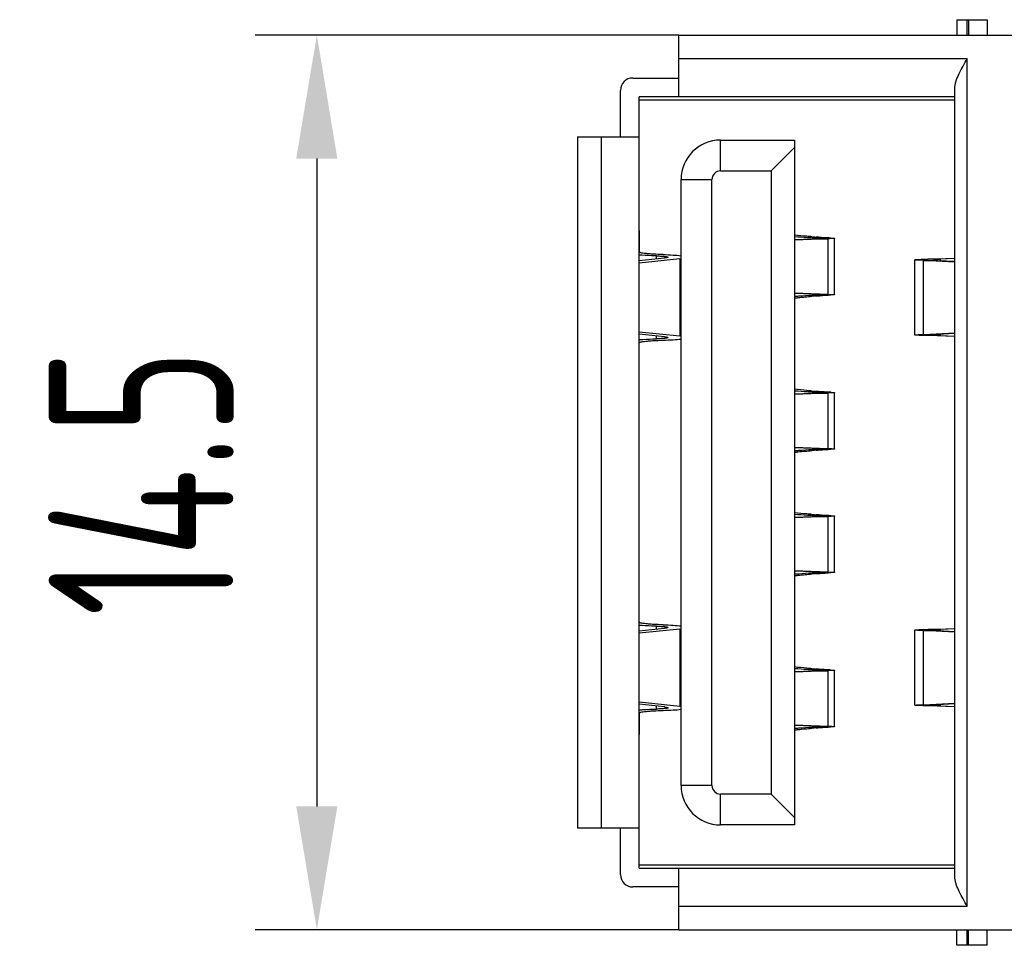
# Model space of a CAD drawing. Header units: millimetres. Extents: x 72 to 239, y 133 to 319.
# Tile 237 of 240: x 209 to 225, y 260 to 275. Entities that reach past the tile are written whole.
import ezdxf

# ---------------------------------------------------------------- set-up
doc = ezdxf.new("R2010")
doc.units = ezdxf.units.MM
doc.header["$LTSCALE"] = 5
doc.header["$PDMODE"] = 3
doc.header["$PDSIZE"] = 0.3125
doc.layers.get('0').update_dxf_attribs({"linetype": 'CONTINUOUS'})
doc.layers.get('Defpoints').update_dxf_attribs({"linetype": 'CONTINUOUS'})
doc.layers.add('7标注层', color=6, linetype='CONTINUOUS')
doc.styles.add('PC_TEXTSTYLE', font='ISOCP.SHX', dxfattribs={"width": 0.707, "bigfont": 'GBCBIG.SHX'})
doc.dimstyles.new('GB_BALLOON', dxfattribs={"dimtxt": 3, "dimasz": 2, "dimexe": 1, "dimexo": 0, "dimgap": 1.5, "dimtad": 1, "dimdec": 1, "dimdsep": 46, "dimtxsty": 'PC_TEXTSTYLE', "dimcen": 0, "dimclrd": 256, "dimclrt": 256, "dimadec": 0, "dimazin": 2, "dimtp": 0.1, "dimtm": 0.1, "dimtfac": 0.71, "dimtdec": 3, "dimtmove": 0, "dimatfit": 3, "dimfxl": 1, "dimtfill": 1, "dimarcsym": 0})

# ---------------------------------------------------------------- blocks, each defined once
blk = doc.blocks.new('*D13')
at = {"layer": '7标注层', "color": 0, "lineweight": -2}
for p, q in [((219.408, 274.673), (212.539, 274.673)), ((219.408, 260.173), (212.539, 260.173))]:
    blk.add_line(p, q, dxfattribs=at)
at = {"layer": '7标注层', "lineweight": -2}
blk.add_line((213.539, 272.673), (213.539, 262.173), dxfattribs=at)
at = {"layer": '7标注层'}
for points in [[(213.872, 272.673), (213.205, 272.673), (213.539, 274.673)], [(213.205, 262.173), (213.872, 262.173), (213.539, 260.173)]]:
    blk.add_solid(points, dxfattribs=at)
at = {"layer": 'Defpoints', "color": 0}
for p in [(219.408, 274.673), (213.539, 260.173), (219.408, 260.173)]:
    blk.add_point(p, dxfattribs=at)
at = {"layer": '7标注层', "insert": (210.689, 267.423), "char_height": 3, "attachment_point": 5, "rotation": 90, "style": 'PC_TEXTSTYLE', "bg_fill": 3, "box_fill_scale": 1.1, "bg_fill_color": 257, "bg_fill_transparency": 0}
blk.add_mtext('14.5', dxfattribs=at)

msp = doc.modelspace()

# ---------------------------------------------------------------- linework, layer by layer
for p, q in [((223.918, 274.923), (223.918, 274.673)), ((223.918, 274.923), (224.408, 274.923)), ((224.087, 274.673), (224.087, 274.923)), ((224.108, 274.923), (224.108, 274.673)), ((224.408, 274.923), (224.408, 274.673)), ((219.408, 273.673), (219.408, 274.673)), ((219.408, 274.673), (231.748, 274.673)), ((219.408, 274.293), (224.088, 274.293)), ((224.088, 260.553), (224.088, 274.293)), ((218.663, 273.978), (219.408, 273.978)), ((218.463, 273.023), (218.463, 273.778)), ((223.888, 261.009), (223.888, 273.837)), ((218.768, 271.511), (218.768, 273.673)), ((223.888, 273.673), (218.768, 273.673)), ((218.768, 273.623), (223.888, 273.623)), ((217.768, 273.023), (217.768, 261.823)), ((217.768, 273.023), (218.768, 273.023)), ((218.148, 273.023), (218.148, 261.823)), ((220.086, 272.473), (220.086, 272.973)), ((220.086, 272.973), (221.286, 272.973)), ((221.286, 272.973), (221.286, 261.873)), ((221.286, 272.853), (220.906, 272.473)), ((220.086, 272.473), (220.906, 272.473)), ((220.906, 272.473), (220.906, 262.373)), ((219.446, 262.513), (219.446, 272.333)), ((219.446, 272.333), (219.946, 272.333)), ((219.946, 262.513), (219.946, 272.333)), ((218.766, 269.338), (218.766, 271.507)), ((218.768, 271.507), (218.768, 271.159)), ((221.289, 271.405), (221.286, 271.405)), ((221.827, 271.373), (221.286, 271.349)), ((221.286, 271.36), (221.57, 271.373)), ((221.57, 271.373), (221.827, 271.373)), ((221.599, 271.384), (221.571, 271.385)), ((221.599, 271.373), (221.599, 271.384)), ((221.874, 271.384), (221.636, 271.384)), ((221.639, 271.4), (221.637, 271.4)), ((221.639, 271.4), (221.637, 271.4)), ((221.827, 271.373), (221.827, 270.473)), ((221.936, 270.467), (221.936, 271.379)), ((218.766, 271.018), (219.178, 271.061)), ((219.425, 271.047), (218.766, 270.979)), ((219.045, 271.047), (219.045, 271.095)), ((219.425, 271.047), (219.425, 269.798)), ((223.239, 269.814), (223.239, 271.032)), ((223.379, 269.822), (223.379, 271.023)), ((223.379, 271.023), (223.609, 271.023)), ((223.888, 270.996), (223.379, 271.023)), ((223.454, 271.042), (223.888, 271.058)), ((223.609, 271.042), (223.454, 271.042)), ((223.609, 271.023), (223.888, 271.009)), ((223.888, 271.051), (223.647, 271.042)), ((223.647, 271.042), (223.647, 271.021)), ((221.286, 270.496), (221.827, 270.473)), ((221.57, 270.473), (221.286, 270.485)), ((221.286, 270.44), (221.289, 270.441)), ((221.57, 270.473), (221.827, 270.473)), ((221.571, 270.46), (221.599, 270.462)), ((221.599, 270.462), (221.599, 270.473)), ((221.874, 270.462), (221.636, 270.462)), ((221.637, 270.446), (221.639, 270.446)), ((221.637, 270.446), (221.639, 270.446)), ((218.766, 269.867), (219.425, 269.798)), ((219.178, 269.785), (218.766, 269.828)), ((219.045, 269.751), (219.045, 269.799)), ((223.379, 269.822), (223.888, 269.849)), ((223.379, 269.822), (223.609, 269.822)), ((223.609, 269.804), (223.454, 269.804)), ((223.888, 269.788), (223.454, 269.804)), ((223.888, 269.837), (223.609, 269.822)), ((223.647, 269.824), (223.647, 269.804)), ((223.647, 269.804), (223.888, 269.795)), ((218.768, 269.338), (218.768, 269.687)), ((218.768, 265.511), (218.768, 269.334)), ((221.289, 268.905), (221.286, 268.905)), ((221.827, 268.873), (221.286, 268.849)), ((221.286, 268.86), (221.57, 268.873)), ((221.57, 268.873), (221.827, 268.873)), ((221.599, 268.884), (221.571, 268.885)), ((221.599, 268.873), (221.599, 268.884)), ((221.874, 268.884), (221.636, 268.884)), ((221.639, 268.9), (221.637, 268.9)), ((221.639, 268.9), (221.637, 268.9)), ((221.827, 268.873), (221.827, 267.973)), ((221.936, 267.967), (221.936, 268.879)), ((221.286, 267.996), (221.827, 267.973)), ((221.57, 267.973), (221.286, 267.985)), ((221.57, 267.973), (221.827, 267.973)), ((221.571, 267.96), (221.599, 267.962)), ((221.599, 267.962), (221.599, 267.973)), ((221.874, 267.962), (221.636, 267.962)), ((221.637, 267.946), (221.639, 267.946)), ((221.637, 267.946), (221.639, 267.946)), ((221.286, 267.94), (221.289, 267.941)), ((221.289, 266.905), (221.286, 266.905)), ((221.827, 266.873), (221.286, 266.849)), ((221.286, 266.86), (221.57, 266.873)), ((221.57, 266.873), (221.827, 266.873)), ((221.599, 266.884), (221.571, 266.885)), ((221.599, 266.873), (221.599, 266.884)), ((221.874, 266.884), (221.636, 266.884)), ((221.639, 266.9), (221.637, 266.9)), ((221.639, 266.9), (221.637, 266.9)), ((221.827, 266.873), (221.827, 265.973)), ((221.936, 265.967), (221.936, 266.879)), ((221.286, 265.996), (221.827, 265.973)), ((221.57, 265.973), (221.286, 265.985)), ((221.286, 265.94), (221.289, 265.941)), ((221.57, 265.973), (221.827, 265.973)), ((221.571, 265.96), (221.599, 265.962)), ((221.599, 265.962), (221.599, 265.973)), ((221.874, 265.962), (221.636, 265.962)), ((221.637, 265.946), (221.639, 265.946)), ((221.637, 265.946), (221.639, 265.946)), ((218.766, 263.338), (218.766, 265.507)), ((218.768, 265.159), (218.768, 265.507)), ((219.045, 265.047), (219.045, 265.095)), ((218.766, 265.018), (219.178, 265.061)), ((219.425, 265.047), (218.766, 264.979)), ((219.425, 265.047), (219.425, 263.798)), ((223.239, 263.814), (223.239, 265.032)), ((223.379, 263.822), (223.379, 265.023)), ((223.379, 265.023), (223.609, 265.023)), ((223.888, 264.996), (223.379, 265.023)), ((223.454, 265.042), (223.888, 265.058)), ((223.609, 265.042), (223.454, 265.042)), ((223.609, 265.023), (223.888, 265.009)), ((223.888, 265.051), (223.647, 265.042)), ((223.647, 265.042), (223.647, 265.021)), ((221.289, 264.405), (221.286, 264.405)), ((221.827, 264.373), (221.286, 264.349)), ((221.286, 264.36), (221.57, 264.373)), ((221.57, 264.373), (221.827, 264.373)), ((221.599, 264.384), (221.571, 264.385)), ((221.599, 264.373), (221.599, 264.384)), ((221.874, 264.384), (221.636, 264.384)), ((221.639, 264.4), (221.637, 264.4)), ((221.639, 264.4), (221.637, 264.4)), ((221.827, 264.373), (221.827, 263.473)), ((221.936, 263.467), (221.936, 264.379)), ((218.766, 263.867), (219.425, 263.798)), ((219.178, 263.785), (218.766, 263.828)), ((219.045, 263.751), (219.045, 263.799)), ((223.379, 263.822), (223.888, 263.849)), ((223.379, 263.822), (223.609, 263.822)), ((223.609, 263.804), (223.454, 263.804)), ((223.888, 263.788), (223.454, 263.804)), ((223.888, 263.837), (223.609, 263.822)), ((223.647, 263.824), (223.647, 263.804)), ((223.647, 263.804), (223.888, 263.795)), ((218.768, 263.687), (218.768, 263.338)), ((221.286, 263.496), (221.827, 263.473)), ((221.57, 263.473), (221.286, 263.485)), ((218.768, 261.173), (218.768, 263.334)), ((221.286, 263.44), (221.289, 263.441)), ((221.57, 263.473), (221.827, 263.473)), ((221.571, 263.46), (221.599, 263.462)), ((221.599, 263.462), (221.599, 263.473)), ((221.874, 263.462), (221.636, 263.462)), ((221.637, 263.446), (221.639, 263.446)), ((221.637, 263.446), (221.639, 263.446)), ((219.946, 262.513), (219.446, 262.513)), ((220.086, 261.873), (220.086, 262.373)), ((220.906, 262.373), (220.086, 262.373)), ((220.906, 262.373), (221.286, 261.993)), ((218.768, 261.823), (217.768, 261.823)), ((218.463, 261.068), (218.463, 261.823)), ((221.286, 261.873), (220.086, 261.873)), ((223.888, 261.223), (218.768, 261.223)), ((218.768, 261.173), (223.888, 261.173)), ((219.408, 260.173), (219.408, 261.173)), ((219.408, 260.868), (218.663, 260.868)), ((224.088, 260.553), (219.408, 260.553)), ((219.408, 260.173), (231.748, 260.173)), ((223.918, 259.923), (223.918, 260.173)), ((224.087, 259.923), (224.087, 260.173)), ((224.108, 259.923), (224.108, 260.173)), ((224.408, 259.923), (224.408, 260.173)), ((224.408, 259.923), (223.918, 259.923))]:
    msp.add_line(p, q)
for centre, radius, start, end in [((218.663, 273.778), 0.2, 90, 180), ((220.086, 272.333), 0.64, 90, 180), ((220.086, 272.333), 0.14, 89.9991, 180.0009), ((222.626, 284.389), 13.027, 265.3434, 265.6447), ((222.596, 257.843), 12.639, 94.3507, 94.6613), ((222.626, 281.889), 13.027, 265.3434, 265.6447), ((222.596, 255.343), 12.639, 94.3507, 94.6613), ((222.626, 279.889), 13.027, 265.3434, 265.6447), ((222.596, 253.343), 12.639, 94.3507, 94.6613), ((222.626, 277.389), 13.027, 265.3434, 265.6447), ((222.596, 250.843), 12.639, 94.3507, 94.6613), ((220.086, 262.513), 0.64, 180, 270), ((220.086, 262.513), 0.14, 179.9991, 270.0009), ((218.663, 261.068), 0.2, 180, 270)]:
    msp.add_arc(centre, radius, start, end)
for centre, major_axis, start_param, end_param in [((218.148, 271.511), (0.62, 0), -0.080733, 0), ((218.94, 271.074), (0.6, 0), -0.627057, -0.56734), ((218.94, 269.772), (0.6, 0), 0.56734, 0.627057), ((218.148, 269.334), (0.62, 0), 0, 0.080733), ((218.148, 265.511), (0.62, 0), -0.080733, 0), ((218.94, 265.074), (0.6, 0), -0.627057, -0.56734), ((218.94, 263.772), (0.6, 0), 0.56734, 0.627057), ((218.148, 263.334), (0.62, 0), 0, 0.080733)]:
    msp.add_ellipse(centre, major_axis=major_axis, ratio=0.075503, start_param=start_param, end_param=end_param)
for points, knots in [([(223.888, 273.837), (223.888, 273.853), (223.893, 273.889), (223.915, 273.962), (223.958, 274.057), (224.02, 274.174), (224.065, 274.253), (224.088, 274.293)], [0, 0, 0, 0, 0.099669, 0.210626, 0.457471, 0.724432, 1, 1, 1, 1]), ([(221.569, 271.405), (221.542, 271.408), (221.447, 271.416), (221.353, 271.425), (221.286, 271.433)], [0, 0, 0, 0, 0.286218, 1, 1, 1, 1]), ([(221.571, 271.385), (221.545, 271.387), (221.451, 271.393), (221.357, 271.4), (221.289, 271.405)], [0, 0, 0, 0, 0.269063, 1, 1, 1, 1]), ([(221.636, 271.379), (221.636, 271.378), (221.634, 271.378), (221.631, 271.377), (221.625, 271.376), (221.615, 271.375), (221.596, 271.374), (221.58, 271.373), (221.57, 271.373)], [0, 0, 0, 0, 0.020045, 0.069126, 0.149008, 0.2597, 0.572137, 1, 1, 1, 1]), ([(221.599, 271.384), (221.604, 271.383), (221.613, 271.383), (221.625, 271.382), (221.632, 271.381), (221.635, 271.38), (221.636, 271.379), (221.636, 271.379)], [0, 0, 0, 0, 0.42815, 0.73876, 0.928113, 0.977539, 1, 1, 1, 1]), ([(221.874, 271.384), (221.853, 271.385), (221.775, 271.39), (221.696, 271.395), (221.639, 271.4)], [0, 0, 0, 0, 0.265191, 1, 1, 1, 1]), ([(221.936, 271.379), (221.936, 271.378), (221.932, 271.378), (221.928, 271.377), (221.919, 271.376), (221.907, 271.376), (221.891, 271.375), (221.865, 271.374), (221.843, 271.373), (221.827, 271.373)], [0, 0, 0, 0, 0.017567, 0.065931, 0.145661, 0.256547, 0.398279, 0.570154, 1, 1, 1, 1]), ([(221.874, 271.384), (221.883, 271.383), (221.896, 271.383), (221.911, 271.382), (221.919, 271.381), (221.926, 271.381), (221.931, 271.38), (221.934, 271.38), (221.936, 271.379), (221.936, 271.379)], [0, 0, 0, 0, 0.431428, 0.602816, 0.74391, 0.854171, 0.933302, 0.981461, 1, 1, 1, 1]), ([(219.154, 271.116), (219.101, 271.118), (219.027, 271.121), (218.933, 271.127), (218.877, 271.132), (218.832, 271.138), (218.798, 271.144), (218.779, 271.149), (218.768, 271.155), (218.768, 271.159)], [0, 0, 0, 0, 0.401442, 0.572164, 0.717674, 0.834864, 0.921253, 0.975524, 1, 1, 1, 1]), ([(219.045, 271.095), (219.019, 271.095), (218.924, 271.099), (218.829, 271.103), (218.76, 271.108)], [0, 0, 0, 0, 0.269965, 1, 1, 1, 1]), ([(219.045, 271.095), (219.07, 271.094), (219.107, 271.093), (219.153, 271.089), (219.181, 271.087), (219.203, 271.084), (219.22, 271.081), (219.229, 271.079), (219.235, 271.076), (219.235, 271.074)], [0, 0, 0, 0, 0.401428, 0.572041, 0.717435, 0.834597, 0.92101, 0.975464, 1, 1, 1, 1]), ([(219.154, 271.116), (219.209, 271.115), (219.306, 271.111), (219.403, 271.103), (219.446, 271.098)], [0, 0, 0, 0, 0.565256, 1, 1, 1, 1]), ([(219.235, 271.074), (219.235, 271.072), (219.228, 271.069), (219.218, 271.067), (219.2, 271.063), (219.186, 271.062), (219.178, 271.061)], [0, 0, 0, 0, 0.085631, 0.278321, 0.58523, 1, 1, 1, 1]), ([(223.239, 271.032), (223.239, 271.032), (223.241, 271.033), (223.243, 271.033), (223.248, 271.034), (223.257, 271.035), (223.273, 271.036), (223.298, 271.038), (223.329, 271.039), (223.366, 271.04), (223.408, 271.041), (223.438, 271.042), (223.454, 271.042)], [0, 0, 0, 0, 0.005312, 0.01819, 0.039178, 0.068273, 0.150481, 0.264031, 0.407618, 0.579696, 0.778127, 1, 1, 1, 1]), ([(223.379, 271.023), (223.359, 271.024), (223.331, 271.025), (223.296, 271.026), (223.277, 271.027), (223.261, 271.028), (223.25, 271.029), (223.243, 271.03), (223.24, 271.031), (223.239, 271.031), (223.239, 271.032)], [0, 0, 0, 0, 0.425556, 0.597424, 0.739756, 0.851634, 0.932358, 0.981425, 0.994228, 1, 1, 1, 1]), ([(223.539, 271.032), (223.539, 271.033), (223.545, 271.034), (223.552, 271.036), (223.567, 271.037), (223.578, 271.038), (223.585, 271.039)], [0, 0, 0, 0, 0.074275, 0.265238, 0.575486, 1, 1, 1, 1]), ([(223.609, 271.023), (223.599, 271.024), (223.582, 271.025), (223.562, 271.027), (223.55, 271.028), (223.544, 271.029), (223.541, 271.03), (223.539, 271.031), (223.539, 271.032)], [0, 0, 0, 0, 0.421645, 0.73409, 0.845678, 0.926735, 0.977297, 1, 1, 1, 1]), ([(223.585, 271.039), (223.589, 271.039), (223.61, 271.04), (223.631, 271.041), (223.647, 271.042)], [0, 0, 0, 0, 0.216021, 1, 1, 1, 1]), ([(221.286, 270.412), (221.306, 270.415), (221.4, 270.426), (221.494, 270.434), (221.569, 270.44)], [0, 0, 0, 0, 0.21363, 1, 1, 1, 1]), ([(221.289, 270.441), (221.31, 270.442), (221.404, 270.449), (221.498, 270.456), (221.571, 270.46)], [0, 0, 0, 0, 0.23085, 1, 1, 1, 1]), ([(221.57, 270.473), (221.58, 270.472), (221.596, 270.472), (221.615, 270.47), (221.625, 270.469), (221.631, 270.468), (221.634, 270.468), (221.636, 270.467), (221.636, 270.467)], [0, 0, 0, 0, 0.427863, 0.7403, 0.850992, 0.930874, 0.979955, 1, 1, 1, 1]), ([(221.636, 270.467), (221.636, 270.466), (221.635, 270.466), (221.632, 270.465), (221.625, 270.464), (221.613, 270.463), (221.604, 270.462), (221.599, 270.462)], [0, 0, 0, 0, 0.022461, 0.071887, 0.26124, 0.57185, 1, 1, 1, 1]), ([(221.639, 270.446), (221.657, 270.447), (221.736, 270.453), (221.814, 270.458), (221.874, 270.462)], [0, 0, 0, 0, 0.234734, 1, 1, 1, 1]), ([(221.827, 270.473), (221.843, 270.472), (221.865, 270.472), (221.891, 270.471), (221.907, 270.47), (221.919, 270.469), (221.928, 270.469), (221.932, 270.468), (221.936, 270.467), (221.936, 270.467)], [0, 0, 0, 0, 0.429846, 0.601721, 0.743453, 0.854339, 0.934069, 0.982433, 1, 1, 1, 1]), ([(221.936, 270.467), (221.936, 270.466), (221.934, 270.466), (221.931, 270.465), (221.926, 270.465), (221.919, 270.464), (221.911, 270.464), (221.896, 270.463), (221.883, 270.462), (221.874, 270.462)], [0, 0, 0, 0, 0.01854, 0.066698, 0.145829, 0.25609, 0.397184, 0.568572, 1, 1, 1, 1]), ([(218.76, 269.738), (218.781, 269.739), (218.876, 269.745), (218.971, 269.749), (219.045, 269.751)], [0, 0, 0, 0, 0.22759, 1, 1, 1, 1]), ([(218.768, 269.687), (218.768, 269.69), (218.779, 269.697), (218.798, 269.701), (218.832, 269.708), (218.877, 269.713), (218.933, 269.718), (219.027, 269.725), (219.101, 269.728), (219.154, 269.729)], [0, 0, 0, 0, 0.024522, 0.07885, 0.165209, 0.282337, 0.427792, 0.59849, 1, 1, 1, 1]), ([(219.235, 269.772), (219.235, 269.77), (219.229, 269.767), (219.22, 269.764), (219.203, 269.761), (219.181, 269.759), (219.153, 269.756), (219.107, 269.753), (219.07, 269.752), (219.045, 269.751)], [0, 0, 0, 0, 0.024537, 0.078994, 0.16541, 0.282575, 0.427974, 0.598585, 1, 1, 1, 1]), ([(219.154, 269.729), (219.209, 269.731), (219.306, 269.735), (219.403, 269.742), (219.446, 269.747)], [0, 0, 0, 0, 0.565261, 1, 1, 1, 1]), ([(219.178, 269.785), (219.186, 269.784), (219.2, 269.782), (219.218, 269.779), (219.228, 269.777), (219.235, 269.773), (219.235, 269.772)], [0, 0, 0, 0, 0.414763, 0.72169, 0.914375, 1, 1, 1, 1]), ([(223.239, 269.814), (223.239, 269.814), (223.24, 269.815), (223.243, 269.815), (223.25, 269.816), (223.261, 269.817), (223.277, 269.818), (223.296, 269.819), (223.331, 269.821), (223.359, 269.822), (223.379, 269.822)], [0, 0, 0, 0, 0.005772, 0.018575, 0.067642, 0.148366, 0.260244, 0.402576, 0.574444, 1, 1, 1, 1]), ([(223.454, 269.804), (223.438, 269.804), (223.408, 269.805), (223.366, 269.806), (223.329, 269.807), (223.298, 269.808), (223.273, 269.809), (223.257, 269.81), (223.248, 269.811), (223.243, 269.812), (223.241, 269.813), (223.239, 269.813), (223.239, 269.814)], [0, 0, 0, 0, 0.221873, 0.420304, 0.592382, 0.735969, 0.849519, 0.931727, 0.960822, 0.98181, 0.994688, 1, 1, 1, 1]), ([(223.539, 269.814), (223.539, 269.814), (223.541, 269.815), (223.544, 269.816), (223.55, 269.817), (223.562, 269.819), (223.582, 269.821), (223.599, 269.822), (223.609, 269.822)], [0, 0, 0, 0, 0.022703, 0.073265, 0.154322, 0.26591, 0.578355, 1, 1, 1, 1]), ([(223.585, 269.807), (223.578, 269.807), (223.567, 269.808), (223.552, 269.81), (223.545, 269.811), (223.539, 269.813), (223.539, 269.814)], [0, 0, 0, 0, 0.424514, 0.734762, 0.925725, 1, 1, 1, 1]), ([(223.647, 269.804), (223.641, 269.804), (223.62, 269.805), (223.6, 269.806), (223.585, 269.807)], [0, 0, 0, 0, 0.282131, 1, 1, 1, 1]), ([(221.569, 268.905), (221.542, 268.908), (221.447, 268.916), (221.353, 268.925), (221.286, 268.933)], [0, 0, 0, 0, 0.286218, 1, 1, 1, 1]), ([(221.571, 268.885), (221.545, 268.887), (221.451, 268.893), (221.357, 268.9), (221.289, 268.905)], [0, 0, 0, 0, 0.269063, 1, 1, 1, 1]), ([(221.636, 268.879), (221.636, 268.878), (221.634, 268.878), (221.631, 268.877), (221.625, 268.876), (221.615, 268.875), (221.596, 268.874), (221.58, 268.873), (221.57, 268.873)], [0, 0, 0, 0, 0.020045, 0.069126, 0.149008, 0.2597, 0.572137, 1, 1, 1, 1]), ([(221.599, 268.884), (221.604, 268.883), (221.613, 268.883), (221.625, 268.882), (221.632, 268.881), (221.635, 268.88), (221.636, 268.879), (221.636, 268.879)], [0, 0, 0, 0, 0.42815, 0.73876, 0.928113, 0.977539, 1, 1, 1, 1]), ([(221.874, 268.884), (221.853, 268.885), (221.775, 268.89), (221.696, 268.895), (221.639, 268.9)], [0, 0, 0, 0, 0.265191, 1, 1, 1, 1]), ([(221.936, 268.879), (221.936, 268.878), (221.932, 268.878), (221.928, 268.877), (221.919, 268.876), (221.907, 268.876), (221.891, 268.875), (221.865, 268.874), (221.843, 268.873), (221.827, 268.873)], [0, 0, 0, 0, 0.017567, 0.065931, 0.145661, 0.256547, 0.398279, 0.570154, 1, 1, 1, 1]), ([(221.874, 268.884), (221.883, 268.883), (221.896, 268.883), (221.911, 268.882), (221.919, 268.881), (221.926, 268.881), (221.931, 268.88), (221.934, 268.88), (221.936, 268.879), (221.936, 268.879)], [0, 0, 0, 0, 0.431428, 0.602816, 0.74391, 0.854171, 0.933302, 0.981461, 1, 1, 1, 1]), ([(221.289, 267.941), (221.31, 267.942), (221.404, 267.949), (221.498, 267.956), (221.571, 267.96)], [0, 0, 0, 0, 0.23085, 1, 1, 1, 1]), ([(221.57, 267.973), (221.58, 267.972), (221.596, 267.972), (221.615, 267.97), (221.625, 267.969), (221.631, 267.968), (221.634, 267.968), (221.636, 267.967), (221.636, 267.967)], [0, 0, 0, 0, 0.427863, 0.7403, 0.850992, 0.930874, 0.979955, 1, 1, 1, 1]), ([(221.636, 267.967), (221.636, 267.966), (221.635, 267.966), (221.632, 267.965), (221.625, 267.964), (221.613, 267.963), (221.604, 267.962), (221.599, 267.962)], [0, 0, 0, 0, 0.022461, 0.071887, 0.26124, 0.57185, 1, 1, 1, 1]), ([(221.639, 267.946), (221.657, 267.947), (221.736, 267.953), (221.814, 267.958), (221.874, 267.962)], [0, 0, 0, 0, 0.234734, 1, 1, 1, 1]), ([(221.827, 267.973), (221.843, 267.972), (221.865, 267.972), (221.891, 267.971), (221.907, 267.97), (221.919, 267.969), (221.928, 267.969), (221.932, 267.968), (221.936, 267.967), (221.936, 267.967)], [0, 0, 0, 0, 0.429846, 0.601721, 0.743453, 0.854339, 0.934069, 0.982433, 1, 1, 1, 1]), ([(221.936, 267.967), (221.936, 267.966), (221.934, 267.966), (221.931, 267.965), (221.926, 267.965), (221.919, 267.964), (221.911, 267.964), (221.896, 267.963), (221.883, 267.962), (221.874, 267.962)], [0, 0, 0, 0, 0.01854, 0.066698, 0.145829, 0.25609, 0.397184, 0.568572, 1, 1, 1, 1]), ([(221.286, 267.912), (221.306, 267.915), (221.4, 267.926), (221.494, 267.934), (221.569, 267.94)], [0, 0, 0, 0, 0.21363, 1, 1, 1, 1]), ([(221.569, 266.905), (221.542, 266.908), (221.447, 266.916), (221.353, 266.925), (221.286, 266.933)], [0, 0, 0, 0, 0.286218, 1, 1, 1, 1]), ([(221.571, 266.885), (221.545, 266.887), (221.451, 266.893), (221.357, 266.9), (221.289, 266.905)], [0, 0, 0, 0, 0.269063, 1, 1, 1, 1]), ([(221.636, 266.879), (221.636, 266.878), (221.634, 266.878), (221.631, 266.877), (221.625, 266.876), (221.615, 266.875), (221.596, 266.874), (221.58, 266.873), (221.57, 266.873)], [0, 0, 0, 0, 0.020045, 0.069126, 0.149008, 0.2597, 0.572137, 1, 1, 1, 1]), ([(221.599, 266.884), (221.604, 266.883), (221.613, 266.883), (221.625, 266.882), (221.632, 266.881), (221.635, 266.88), (221.636, 266.879), (221.636, 266.879)], [0, 0, 0, 0, 0.42815, 0.73876, 0.928113, 0.977539, 1, 1, 1, 1]), ([(221.874, 266.884), (221.853, 266.885), (221.775, 266.89), (221.696, 266.895), (221.639, 266.9)], [0, 0, 0, 0, 0.265191, 1, 1, 1, 1]), ([(221.936, 266.879), (221.936, 266.878), (221.932, 266.878), (221.928, 266.877), (221.919, 266.876), (221.907, 266.876), (221.891, 266.875), (221.865, 266.874), (221.843, 266.873), (221.827, 266.873)], [0, 0, 0, 0, 0.017567, 0.065931, 0.145661, 0.256547, 0.398279, 0.570154, 1, 1, 1, 1]), ([(221.874, 266.884), (221.883, 266.883), (221.896, 266.883), (221.911, 266.882), (221.919, 266.881), (221.926, 266.881), (221.931, 266.88), (221.934, 266.88), (221.936, 266.879), (221.936, 266.879)], [0, 0, 0, 0, 0.431428, 0.602816, 0.74391, 0.854171, 0.933302, 0.981461, 1, 1, 1, 1]), ([(221.286, 265.912), (221.306, 265.915), (221.4, 265.926), (221.494, 265.934), (221.569, 265.94)], [0, 0, 0, 0, 0.21363, 1, 1, 1, 1]), ([(221.289, 265.941), (221.31, 265.942), (221.404, 265.949), (221.498, 265.956), (221.571, 265.96)], [0, 0, 0, 0, 0.23085, 1, 1, 1, 1]), ([(221.57, 265.973), (221.58, 265.972), (221.596, 265.972), (221.615, 265.97), (221.625, 265.969), (221.631, 265.968), (221.634, 265.968), (221.636, 265.967), (221.636, 265.967)], [0, 0, 0, 0, 0.427863, 0.7403, 0.850992, 0.930874, 0.979955, 1, 1, 1, 1]), ([(221.636, 265.967), (221.636, 265.966), (221.635, 265.966), (221.632, 265.965), (221.625, 265.964), (221.613, 265.963), (221.604, 265.962), (221.599, 265.962)], [0, 0, 0, 0, 0.022461, 0.071887, 0.26124, 0.57185, 1, 1, 1, 1]), ([(221.639, 265.946), (221.657, 265.947), (221.736, 265.953), (221.814, 265.958), (221.874, 265.962)], [0, 0, 0, 0, 0.234734, 1, 1, 1, 1]), ([(221.827, 265.973), (221.843, 265.972), (221.865, 265.972), (221.891, 265.971), (221.907, 265.97), (221.919, 265.969), (221.928, 265.969), (221.932, 265.968), (221.936, 265.967), (221.936, 265.967)], [0, 0, 0, 0, 0.429846, 0.601721, 0.743453, 0.854339, 0.934069, 0.982433, 1, 1, 1, 1]), ([(221.936, 265.967), (221.936, 265.966), (221.934, 265.966), (221.931, 265.965), (221.926, 265.965), (221.919, 265.964), (221.911, 265.964), (221.896, 265.963), (221.883, 265.962), (221.874, 265.962)], [0, 0, 0, 0, 0.01854, 0.066698, 0.145829, 0.25609, 0.397184, 0.568572, 1, 1, 1, 1]), ([(219.045, 265.095), (219.019, 265.095), (218.925, 265.099), (218.83, 265.103), (218.761, 265.108)], [0, 0, 0, 0, 0.269812, 1, 1, 1, 1]), ([(219.154, 265.116), (219.101, 265.118), (219.027, 265.121), (218.933, 265.127), (218.877, 265.132), (218.832, 265.138), (218.798, 265.144), (218.779, 265.149), (218.768, 265.155), (218.768, 265.159)], [0, 0, 0, 0, 0.401442, 0.572164, 0.717674, 0.834864, 0.921253, 0.975524, 1, 1, 1, 1]), ([(219.045, 265.095), (219.07, 265.094), (219.107, 265.093), (219.153, 265.089), (219.181, 265.087), (219.203, 265.084), (219.22, 265.081), (219.229, 265.079), (219.235, 265.076), (219.235, 265.074)], [0, 0, 0, 0, 0.401428, 0.572041, 0.717435, 0.834597, 0.92101, 0.975464, 1, 1, 1, 1]), ([(219.154, 265.116), (219.209, 265.115), (219.306, 265.111), (219.403, 265.103), (219.446, 265.098)], [0, 0, 0, 0, 0.565256, 1, 1, 1, 1]), ([(219.235, 265.074), (219.235, 265.072), (219.228, 265.069), (219.218, 265.067), (219.2, 265.063), (219.186, 265.062), (219.178, 265.061)], [0, 0, 0, 0, 0.085631, 0.278321, 0.58523, 1, 1, 1, 1]), ([(223.239, 265.032), (223.239, 265.032), (223.241, 265.033), (223.243, 265.033), (223.248, 265.034), (223.257, 265.035), (223.273, 265.036), (223.298, 265.038), (223.329, 265.039), (223.366, 265.04), (223.408, 265.041), (223.438, 265.042), (223.454, 265.042)], [0, 0, 0, 0, 0.005312, 0.01819, 0.039178, 0.068273, 0.150481, 0.264031, 0.407618, 0.579696, 0.778127, 1, 1, 1, 1]), ([(223.379, 265.023), (223.359, 265.024), (223.331, 265.025), (223.296, 265.026), (223.277, 265.027), (223.261, 265.028), (223.25, 265.029), (223.243, 265.03), (223.24, 265.031), (223.239, 265.031), (223.239, 265.032)], [0, 0, 0, 0, 0.425556, 0.597424, 0.739756, 0.851634, 0.932358, 0.981425, 0.994228, 1, 1, 1, 1]), ([(223.539, 265.032), (223.539, 265.033), (223.545, 265.034), (223.552, 265.036), (223.567, 265.037), (223.578, 265.038), (223.585, 265.039)], [0, 0, 0, 0, 0.074275, 0.265238, 0.575486, 1, 1, 1, 1]), ([(223.609, 265.023), (223.599, 265.024), (223.582, 265.025), (223.562, 265.027), (223.55, 265.028), (223.544, 265.029), (223.541, 265.03), (223.539, 265.031), (223.539, 265.032)], [0, 0, 0, 0, 0.421645, 0.73409, 0.845678, 0.926735, 0.977297, 1, 1, 1, 1]), ([(223.585, 265.039), (223.589, 265.039), (223.61, 265.04), (223.631, 265.041), (223.647, 265.042)], [0, 0, 0, 0, 0.216021, 1, 1, 1, 1]), ([(221.569, 264.405), (221.542, 264.408), (221.447, 264.416), (221.353, 264.425), (221.286, 264.433)], [0, 0, 0, 0, 0.286218, 1, 1, 1, 1]), ([(221.571, 264.385), (221.545, 264.387), (221.451, 264.393), (221.357, 264.4), (221.289, 264.405)], [0, 0, 0, 0, 0.269063, 1, 1, 1, 1]), ([(221.636, 264.379), (221.636, 264.378), (221.634, 264.378), (221.631, 264.377), (221.625, 264.376), (221.615, 264.375), (221.596, 264.374), (221.58, 264.373), (221.57, 264.373)], [0, 0, 0, 0, 0.020045, 0.069126, 0.149008, 0.2597, 0.572137, 1, 1, 1, 1]), ([(221.599, 264.384), (221.604, 264.383), (221.613, 264.383), (221.625, 264.382), (221.632, 264.381), (221.635, 264.38), (221.636, 264.379), (221.636, 264.379)], [0, 0, 0, 0, 0.42815, 0.73876, 0.928113, 0.977539, 1, 1, 1, 1]), ([(221.874, 264.384), (221.853, 264.385), (221.775, 264.39), (221.696, 264.395), (221.639, 264.4)], [0, 0, 0, 0, 0.265191, 1, 1, 1, 1]), ([(221.936, 264.379), (221.936, 264.378), (221.932, 264.378), (221.928, 264.377), (221.919, 264.376), (221.907, 264.376), (221.891, 264.375), (221.865, 264.374), (221.843, 264.373), (221.827, 264.373)], [0, 0, 0, 0, 0.017567, 0.065931, 0.145661, 0.256547, 0.398279, 0.570154, 1, 1, 1, 1]), ([(221.874, 264.384), (221.883, 264.383), (221.896, 264.383), (221.911, 264.382), (221.919, 264.381), (221.926, 264.381), (221.931, 264.38), (221.934, 264.38), (221.936, 264.379), (221.936, 264.379)], [0, 0, 0, 0, 0.431428, 0.602816, 0.74391, 0.854171, 0.933302, 0.981461, 1, 1, 1, 1]), ([(223.239, 263.814), (223.239, 263.814), (223.24, 263.815), (223.243, 263.815), (223.25, 263.816), (223.261, 263.817), (223.277, 263.818), (223.296, 263.819), (223.331, 263.821), (223.359, 263.822), (223.379, 263.822)], [0, 0, 0, 0, 0.005772, 0.018575, 0.067642, 0.148366, 0.260244, 0.402576, 0.574444, 1, 1, 1, 1]), ([(223.454, 263.804), (223.438, 263.804), (223.408, 263.805), (223.366, 263.806), (223.329, 263.807), (223.298, 263.808), (223.273, 263.809), (223.257, 263.81), (223.248, 263.811), (223.243, 263.812), (223.241, 263.813), (223.239, 263.813), (223.239, 263.814)], [0, 0, 0, 0, 0.221873, 0.420304, 0.592382, 0.735969, 0.849519, 0.931727, 0.960822, 0.98181, 0.994688, 1, 1, 1, 1]), ([(223.539, 263.814), (223.539, 263.814), (223.541, 263.815), (223.544, 263.816), (223.55, 263.817), (223.562, 263.819), (223.582, 263.821), (223.599, 263.822), (223.609, 263.822)], [0, 0, 0, 0, 0.022703, 0.073265, 0.154322, 0.26591, 0.578355, 1, 1, 1, 1]), ([(223.585, 263.807), (223.578, 263.807), (223.567, 263.808), (223.552, 263.81), (223.545, 263.811), (223.539, 263.813), (223.539, 263.814)], [0, 0, 0, 0, 0.424514, 0.734762, 0.925725, 1, 1, 1, 1]), ([(223.647, 263.804), (223.641, 263.804), (223.62, 263.805), (223.6, 263.806), (223.585, 263.807)], [0, 0, 0, 0, 0.282131, 1, 1, 1, 1]), ([(218.761, 263.738), (218.783, 263.739), (218.877, 263.745), (218.972, 263.749), (219.045, 263.751)], [0, 0, 0, 0, 0.227767, 1, 1, 1, 1]), ([(218.768, 263.687), (218.768, 263.69), (218.779, 263.697), (218.798, 263.701), (218.832, 263.708), (218.877, 263.713), (218.933, 263.718), (219.027, 263.725), (219.101, 263.728), (219.154, 263.729)], [0, 0, 0, 0, 0.024522, 0.07885, 0.165209, 0.282337, 0.427792, 0.59849, 1, 1, 1, 1]), ([(219.235, 263.772), (219.235, 263.77), (219.229, 263.767), (219.22, 263.764), (219.203, 263.761), (219.181, 263.759), (219.153, 263.756), (219.107, 263.753), (219.07, 263.752), (219.045, 263.751)], [0, 0, 0, 0, 0.024537, 0.078994, 0.16541, 0.282575, 0.427974, 0.598585, 1, 1, 1, 1]), ([(219.154, 263.729), (219.209, 263.731), (219.306, 263.735), (219.403, 263.742), (219.446, 263.747)], [0, 0, 0, 0, 0.565261, 1, 1, 1, 1]), ([(219.178, 263.785), (219.186, 263.784), (219.2, 263.782), (219.218, 263.779), (219.228, 263.777), (219.235, 263.773), (219.235, 263.772)], [0, 0, 0, 0, 0.414763, 0.72169, 0.914375, 1, 1, 1, 1]), ([(221.286, 263.412), (221.306, 263.415), (221.4, 263.426), (221.494, 263.434), (221.569, 263.44)], [0, 0, 0, 0, 0.21363, 1, 1, 1, 1]), ([(221.289, 263.441), (221.31, 263.442), (221.404, 263.449), (221.498, 263.456), (221.571, 263.46)], [0, 0, 0, 0, 0.23085, 1, 1, 1, 1]), ([(221.57, 263.473), (221.58, 263.472), (221.596, 263.472), (221.615, 263.47), (221.625, 263.469), (221.631, 263.468), (221.634, 263.468), (221.636, 263.467), (221.636, 263.467)], [0, 0, 0, 0, 0.427863, 0.7403, 0.850992, 0.930874, 0.979955, 1, 1, 1, 1]), ([(221.636, 263.467), (221.636, 263.466), (221.635, 263.466), (221.632, 263.465), (221.625, 263.464), (221.613, 263.463), (221.604, 263.462), (221.599, 263.462)], [0, 0, 0, 0, 0.022461, 0.071887, 0.26124, 0.57185, 1, 1, 1, 1]), ([(221.639, 263.446), (221.657, 263.447), (221.736, 263.453), (221.814, 263.458), (221.874, 263.462)], [0, 0, 0, 0, 0.234734, 1, 1, 1, 1]), ([(221.827, 263.473), (221.843, 263.472), (221.865, 263.472), (221.891, 263.471), (221.907, 263.47), (221.919, 263.469), (221.928, 263.469), (221.932, 263.468), (221.936, 263.467), (221.936, 263.467)], [0, 0, 0, 0, 0.429846, 0.601721, 0.743453, 0.854339, 0.934069, 0.982433, 1, 1, 1, 1]), ([(221.936, 263.467), (221.936, 263.466), (221.934, 263.466), (221.931, 263.465), (221.926, 263.465), (221.919, 263.464), (221.911, 263.464), (221.896, 263.463), (221.883, 263.462), (221.874, 263.462)], [0, 0, 0, 0, 0.01854, 0.066698, 0.145829, 0.25609, 0.397184, 0.568572, 1, 1, 1, 1]), ([(224.088, 260.553), (224.065, 260.593), (224.02, 260.672), (223.958, 260.788), (223.915, 260.884), (223.893, 260.957), (223.888, 260.992), (223.888, 261.009)], [0, 0, 0, 0, 0.275586, 0.542561, 0.789421, 0.900356, 1, 1, 1, 1])]:
    msp.add_open_spline(points, degree=3, knots=knots)

# ---------------------------------------------------------------- next in the draw order: dimensions: what is measured, and where the dimension line sits
at = {"layer": '7标注层'}
dim = msp.add_linear_dim(base=(213.539, 260.173), p1=(219.408, 274.673), p2=(219.408, 260.173), angle=90, dimstyle='GB_BALLOON', dxfattribs=at)
dim.commit()
dim.dimension.update_dxf_attribs({"geometry": '*D13', "text_midpoint": (210.689, 267.423)})

doc.saveas('drawing.dxf')
